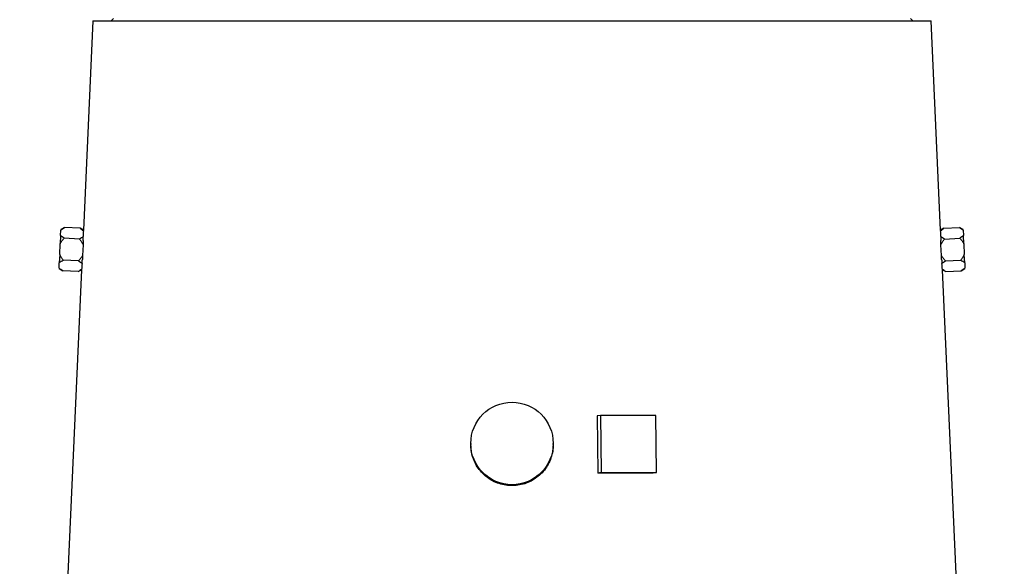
# Model space of a CAD drawing. Header units: millimetres. Extents: x 2406 to 3465, y 1425 to 4760.
# Tile 11 of 13: x 2471 to 3331, y 3394 to 3871. Entities that reach past the tile are written whole.
import ezdxf

# ---------------------------------------------------------------- set-up
doc = ezdxf.new("R2010")
doc.units = ezdxf.units.MM
doc.header["$LTSCALE"] = 2

msp = doc.modelspace()

# ---------------------------------------------------------------- linework, layer by layer
at = {"color": 7, "linetype": 'Continuous', "lineweight": 25}
for p, q in [((2535.17, 3870.44), (2526.97, 3687.66)), ((2535.17, 3870.44), (3267.62, 3870.44)), ((2553.39, 3872.44), (2551.39, 3870.44)), ((3251.39, 3870.44), (3249.39, 3872.44)), ((3275.81, 3687.71), (3267.62, 3870.44)), ((2510.65, 3690.16), (2507.29, 3688.42)), ((2524.07, 3689.56), (2510.65, 3690.16)), ((2527, 3687.69), (2524.07, 3689.56)), ((3278.72, 3689.56), (3275.81, 3687.71)), ((3278.72, 3689.56), (3292.14, 3690.16)), ((3295.5, 3688.42), (3292.14, 3690.16)), ((2507.05, 3683.23), (2506.73, 3676)), ((2507.05, 3683.23), (2507.26, 3687.9)), ((2507.29, 3688.42), (2507.26, 3687.9)), ((2526.97, 3687.3), (2526.97, 3687.66)), ((3295.52, 3687.9), (3295.5, 3688.42)), ((3295.52, 3687.9), (3295.73, 3683.23)), ((3296.06, 3676), (3295.73, 3683.23)), ((2506.31, 3666.67), (2506.73, 3676)), ((2523.65, 3680.07), (2510.22, 3680.67)), ((2526.71, 3675.1), (2526.29, 3665.77)), ((2526.87, 3678.64), (2526.71, 3675.1)), ((3276.08, 3675.1), (3275.92, 3678.64)), ((3276.5, 3665.77), (3276.08, 3675.1)), ((3279.14, 3680.07), (3292.56, 3680.67)), ((3296.06, 3676), (3296.48, 3666.67)), ((2506.31, 3666.67), (2505.99, 3659.43)), ((2526.29, 3665.77), (2526.13, 3662.26)), ((3276.65, 3662.26), (3276.5, 3665.77)), ((3296.8, 3659.43), (3296.48, 3666.67)), ((2505.78, 3654.77), (2505.99, 3659.43)), ((2522.8, 3661.1), (2509.37, 3661.7)), ((3279.99, 3661.1), (3293.42, 3661.7)), ((3296.8, 3659.43), (3297.01, 3654.77)), ((2525.43, 3653.2), (2471.38, 2448.44)), ((2505.78, 3654.77), (2505.75, 3654.25)), ((2505.75, 3654.25), (2508.95, 3652.21)), ((2522.37, 3651.61), (2508.95, 3652.21)), ((2522.37, 3651.61), (2525.43, 3653.2)), ((2525.44, 3653.34), (2525.46, 3653.6)), ((3331.41, 2448.44), (3277.36, 3653.2)), ((3277.36, 3653.2), (3280.42, 3651.61)), ((3280.42, 3651.61), (3293.84, 3652.21)), ((3293.84, 3652.21), (3297.03, 3654.25)), ((3297.03, 3654.25), (3297.01, 3654.77)), ((2978.62, 3526.2), (2975.82, 3525.71)), ((2978.62, 3526.2), (2979.2, 3476.25)), ((3026.92, 3526.2), (2978.62, 3526.2)), ((3027.5, 3476.25), (3026.92, 3526.2)), ((2975.82, 3525.71), (2976.4, 3475.76)), ((2865.39, 3501.71), (2865.39, 3500.73)), ((2937.39, 3500.73), (2937.39, 3501.71)), ((2979.2, 3476.25), (2976.4, 3475.76)), ((2979.2, 3476.25), (3027.5, 3476.25)), ((3027.5, 3476.25), (3024.7, 3475.76))]:
    msp.add_line(p, q, dxfattribs=at)
msp.add_circle((2901.4, 3501.68), 35.99, dxfattribs=at)
for centre, major_axis, ratio, start_param, end_param in [((2902.15, 3666.97), (374.94, -25.24), 0.576382, 3.16434, 3.18764), ((2900.64, 3666.97), (374.94, 25.24), 0.576382, 6.237138, 6.260438), ((2902.15, 3628.92), (376.65, -25.36), 0.576382, 3.121482, 3.144706), ((2900.64, 3628.92), (376.65, 25.36), 0.576382, 6.280072, 6.303296), ((2901.19, 3458.54), (384.7, 4.48), 0.043328, 1.243461, 1.373524)]:
    msp.add_ellipse(centre, major_axis=major_axis, ratio=ratio, start_param=start_param, end_param=end_param, dxfattribs=at)
for points, knots in [([(2507.26, 3687.9), (2507.7, 3688.32), (2508.22, 3688.71), (2509.37, 3689.47), (2510, 3689.82), (2510.65, 3690.16)], [0, 0, 0, 0, 0.5, 0.5, 1, 1, 1, 1]), ([(2524.07, 3689.56), (2524.62, 3689.21), (2525.15, 3688.85), (2526.13, 3688.1), (2526.58, 3687.71), (2526.97, 3687.3)], [0, 0, 0, 0, 0.5, 0.5, 1, 1, 1, 1]), ([(3275.81, 3687.3), (3276.2, 3687.7), (3276.65, 3688.09), (3277.63, 3688.84), (3278.16, 3689.21), (3278.72, 3689.56)], [0, 0, 0, 0, 0.5, 0.5, 1, 1, 1, 1]), ([(3292.14, 3690.16), (3292.79, 3689.82), (3293.42, 3689.47), (3294.57, 3688.72), (3295.09, 3688.32), (3295.52, 3687.9)], [0, 0, 0, 0, 0.5, 0.5, 1, 1, 1, 1]), ([(2510.22, 3680.67), (2509.6, 3681.07), (2509.01, 3681.48), (2507.93, 3682.34), (2507.45, 3682.78), (2507.05, 3683.23)], [0, 0, 0, 0, 0.5, 0.5, 1, 1, 1, 1]), ([(2526.94, 3682.24), (2526.72, 3682.04), (2526.48, 3681.84), (2525.97, 3681.46), (2525.71, 3681.28), (2524.87, 3680.74), (2524.27, 3680.4), (2523.65, 3680.07)], [0, 0, 0, 0, 0.25, 0.25, 0.5, 0.5, 1, 1, 1, 1]), ([(2526.87, 3678.64), (2526.88, 3679.29), (2526.9, 3679.93), (2526.92, 3681.13), (2526.93, 3681.7), (2526.94, 3682.24)], [0, 0, 0, 0, 0.5, 0.5, 1, 1, 1, 1]), ([(3275.81, 3687.49), (3275.81, 3687.56), (3275.81, 3687.7), (3275.81, 3687.43), (3275.81, 3687.3)], [0, 0, 0, 0, 0.529166, 1, 1, 1, 1]), ([(3275.85, 3682.24), (3275.86, 3681.7), (3275.87, 3681.12), (3275.89, 3679.92), (3275.9, 3679.29), (3275.92, 3678.64)], [0, 0, 0, 0, 0.5, 0.5, 1, 1, 1, 1]), ([(3279.14, 3680.07), (3278.51, 3680.4), (3277.91, 3680.74), (3276.79, 3681.46), (3276.28, 3681.84), (3275.85, 3682.24)], [0, 0, 0, 0, 0.5, 0.5, 1, 1, 1, 1]), ([(3295.73, 3683.23), (3295.33, 3682.77), (3294.85, 3682.33), (3293.77, 3681.48), (3293.19, 3681.07), (3292.56, 3680.67)], [0, 0, 0, 0, 0.5, 0.5, 1, 1, 1, 1]), ([(2506.73, 3676), (2507.19, 3676.87), (2507.73, 3677.68), (2508.91, 3679.22), (2509.55, 3679.97), (2510.22, 3680.67)], [0, 0, 0, 0, 0.5, 0.5, 1, 1, 1, 1]), ([(2523.65, 3680.07), (2524.25, 3679.31), (2524.82, 3678.53), (2525.86, 3676.87), (2526.33, 3676), (2526.71, 3675.1)], [0, 0, 0, 0, 0.5, 0.5, 1, 1, 1, 1]), ([(3276.08, 3675.1), (3276.46, 3676.01), (3276.92, 3676.86), (3277.96, 3678.51), (3278.53, 3679.3), (3279.14, 3680.07)], [0, 0, 0, 0, 0.5, 0.5, 1, 1, 1, 1]), ([(3292.56, 3680.67), (3293.24, 3679.97), (3293.88, 3679.23), (3295.07, 3677.67), (3295.61, 3676.86), (3296.06, 3676)], [0, 0, 0, 0, 0.5, 0.5, 1, 1, 1, 1]), ([(2509.37, 3661.7), (2508.77, 3662.46), (2508.2, 3663.25), (2507.16, 3664.9), (2506.69, 3665.77), (2506.31, 3666.67)], [0, 0, 0, 0, 0.5, 0.5, 1, 1, 1, 1]), ([(2526.29, 3665.77), (2525.83, 3664.91), (2525.29, 3664.1), (2524.11, 3662.55), (2523.47, 3661.81), (2522.8, 3661.1)], [0, 0, 0, 0, 0.5, 0.5, 1, 1, 1, 1]), ([(3279.99, 3661.1), (3279.32, 3661.81), (3278.68, 3662.54), (3277.49, 3664.1), (3276.95, 3664.92), (3276.5, 3665.77)], [0, 0, 0, 0, 0.5, 0.5, 1, 1, 1, 1]), ([(3296.48, 3666.67), (3296.1, 3665.76), (3295.63, 3664.91), (3294.6, 3663.26), (3294.02, 3662.47), (3293.42, 3661.7)], [0, 0, 0, 0, 0.5, 0.5, 1, 1, 1, 1]), ([(2505.99, 3659.43), (2506.43, 3659.86), (2506.95, 3660.26), (2508.1, 3661), (2508.72, 3661.36), (2509.37, 3661.7)], [0, 0, 0, 0, 0.5, 0.5, 1, 1, 1, 1]), ([(2522.8, 3661.1), (2523.39, 3660.71), (2523.96, 3660.32), (2525.01, 3659.5), (2525.48, 3659.08), (2525.88, 3658.64)], [0, 0, 0, 0, 0.5, 0.5, 1, 1, 1, 1]), ([(2525.88, 3658.64), (2525.92, 3659.19), (2525.96, 3659.77), (2526.05, 3660.97), (2526.09, 3661.61), (2526.13, 3662.26)], [0, 0, 0, 0, 0.5, 0.5, 1, 1, 1, 1]), ([(3276.65, 3662.26), (3276.7, 3661.61), (3276.74, 3660.97), (3276.83, 3659.76), (3276.87, 3659.19), (3276.91, 3658.64)], [0, 0, 0, 0, 0.5, 0.5, 1, 1, 1, 1]), ([(3276.91, 3658.64), (3277.31, 3659.08), (3277.78, 3659.51), (3278.82, 3660.32), (3279.39, 3660.71), (3279.99, 3661.1)], [0, 0, 0, 0, 0.5, 0.5, 1, 1, 1, 1]), ([(3293.42, 3661.7), (3294.07, 3661.36), (3294.69, 3661), (3295.85, 3660.25), (3296.37, 3659.86), (3296.8, 3659.43)], [0, 0, 0, 0, 0.5, 0.5, 1, 1, 1, 1]), ([(2508.95, 3652.21), (2508.33, 3652.6), (2507.75, 3653.01), (2506.94, 3653.65), (2506.68, 3653.86), (2506.2, 3654.31), (2505.98, 3654.54), (2505.78, 3654.77)], [0, 0, 0, 0, 0.5, 0.5, 0.75, 0.75, 1, 1, 1, 1]), ([(2525.46, 3653.6), (2525.04, 3653.24), (2524.56, 3652.89), (2523.52, 3652.23), (2522.95, 3651.91), (2522.37, 3651.61)], [0, 0, 0, 0, 0.5, 0.5, 1, 1, 1, 1]), ([(3277.33, 3653.6), (3277.34, 3653.47), (3277.36, 3653.2), (3277.35, 3653.34), (3277.34, 3653.41)], [0, 0, 0, 0, 0.480082, 1, 1, 1, 1]), ([(3280.42, 3651.61), (3279.83, 3651.91), (3279.27, 3652.23), (3278.23, 3652.89), (3277.75, 3653.24), (3277.33, 3653.6)], [0, 0, 0, 0, 0.5, 0.5, 1, 1, 1, 1]), ([(3297.01, 3654.77), (3296.61, 3654.31), (3296.13, 3653.87), (3295.05, 3653.02), (3294.46, 3652.61), (3293.84, 3652.21)], [0, 0, 0, 0, 0.5, 0.5, 1, 1, 1, 1]), ([(2876.82, 3474.49), (2875.43, 3475.91), (2872.61, 3478.81), (2869.38, 3483.95), (2867.01, 3489.56), (2865.61, 3495.21), (2865.5, 3499), (2865.45, 3500.74)], [0, 0, 0, 0, 0.2029, 0.411671, 0.614576, 0.823395, 1, 1, 1, 1]), ([(2937.26, 3500.73), (2937.29, 3499.75), (2937.37, 3496.78), (2936.41, 3491.83), (2934.48, 3486.13), (2931.55, 3480.8), (2927.8, 3476.07), (2923.26, 3471.99), (2918.13, 3468.76), (2912.48, 3466.41), (2906.57, 3465.04), (2900.46, 3464.69), (2894.44, 3465.34), (2888.59, 3467.02), (2882.5, 3469.84), (2878.87, 3472.81), (2876.82, 3474.49)], [0, 0, 0, 0, 0.035249, 0.106538, 0.17989, 0.251269, 0.324701, 0.396355, 0.470083, 0.541772, 0.615554, 0.686985, 0.760497, 0.831779, 0.905117, 1, 1, 1, 1])]:
    msp.add_open_spline(points, degree=3, knots=knots, dxfattribs=at)

doc.saveas('drawing.dxf')
